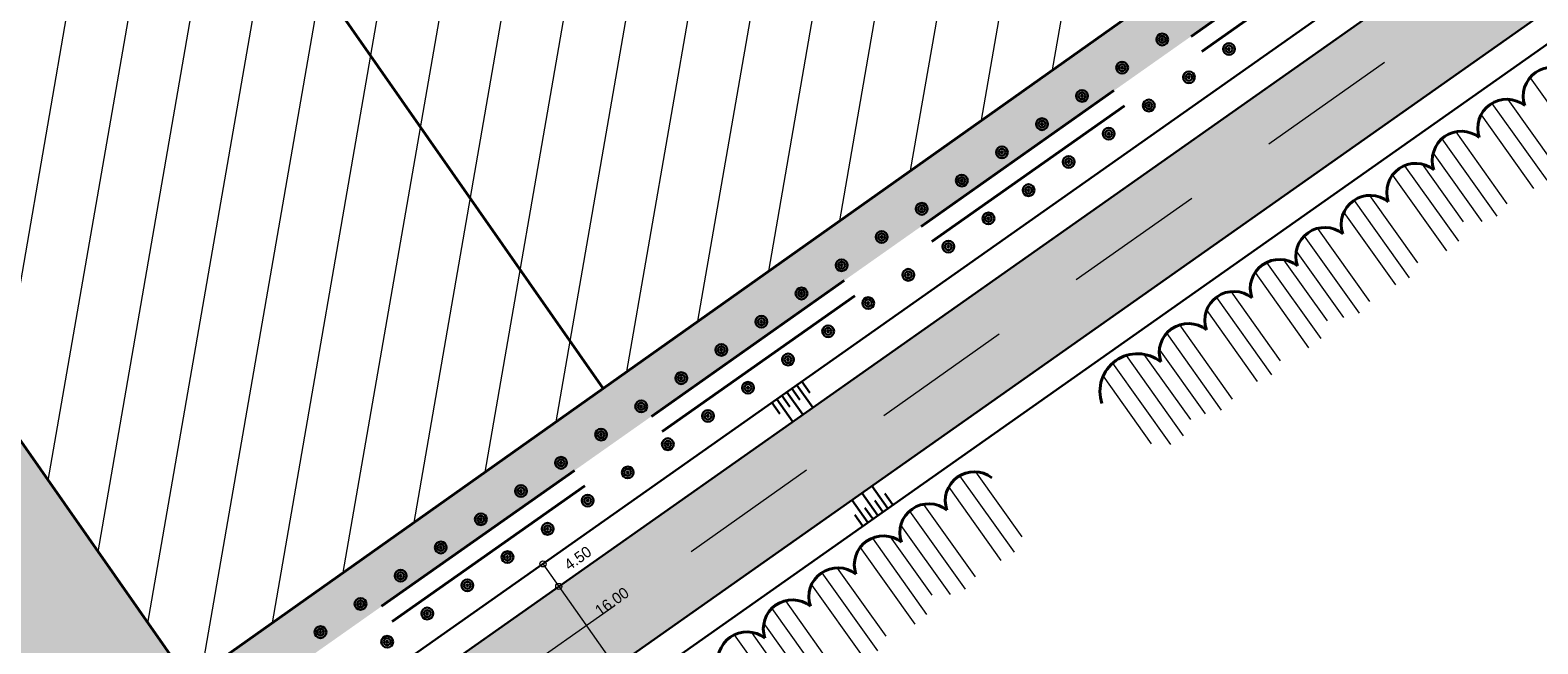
# Model space of a CAD drawing. Header units: metres. Extents: x 144673 to 146821, y 491683 to 493655.
# Tile 56 of 256: x 145493 to 145739, y 491923 to 492023. Entities that reach past the tile are written whole.
import ezdxf
from ezdxf.enums import TextEntityAlignment as Align

# ---------------------------------------------------------------- set-up
doc = ezdxf.new("R2010")
doc.units = ezdxf.units.M
doc.header["$MEASUREMENT"] = 0
doc.linetypes.add('DGN Style 2', pattern=[38.466422, 23.079853, -15.386569])
doc.linetypes.add('DGN Style 3', pattern=[53.852991, 38.466422, -15.386569])
for name, color, linetype, lineweight in [('IRP-BT-profiel-L', 7, 'Continuous', 0), ('IRP-L-ASSEN', 7, 'Continuous', 0), ('IRP-L-tekst en maatvoering', 7, 'Continuous', 0), ('IRP-L-uitgiftegrens', 7, 'DGN Style 3', 40), ('IRP-L-water', 7, 'Continuous', 13), ('IRP-V-GROEN-gras', 164, 'Continuous', 13), ('IRP-V-water', 186, 'Continuous', 13)]:
    doc.layers.add(name, color=color, linetype=linetype, lineweight=lineweight)
for name, color, linetype, lineweight, true_color in [('N-MP-ARCERING6', 7, 'Continuous', 13, 0xe5f5f9), ('N-MP-MATENPLAN25', 7, 'Continuous', 30, 0xffffe5), ('N-MP-MATENPLAN35', 7, 'Continuous', 40, 0xfff1e5)]:
    doc.layers.add(name, color=color, linetype=linetype, lineweight=lineweight, true_color=true_color)
doc.styles.add('ISO', font='isocp.shx', dxfattribs={"height": 250})
doc.styles.add('Style-WORKING', font='WORKING.shx')

# ---------------------------------------------------------------- blocks, each defined once
blk = doc.blocks.new('BOOM_3')
at = {"layer": 'N-MP-MATENPLAN25'}
for radius in [0.48, 0.28, 0.08]:
    blk.add_circle((0, 0), radius, dxfattribs=at)
blk = doc.blocks.new('BOOM_6')
at = {"layer": 'N-MP-MATENPLAN25'}
for radius in [0.48, 0.28, 0.08]:
    blk.add_circle((0, 0), radius, dxfattribs=at)

msp = doc.modelspace()

# ---------------------------------------------------------------- hatches: boundary and pattern name
at = {"layer": 'IRP-V-GROEN-gras', "linetype": 'Continuous', "lineweight": 0}
h = msp.add_hatch(dxfattribs=at)
h.set_pattern_fill('PATROON GRAS', style=0, pattern_type=2)
h.set_pattern_definition([(175.48467, (146048.2761, 492385.3995), (-206.5199995, 17.9399995), [0.29792, -227.58135]), (346.06116, (146047.9791, 492385.423), (-82.608, 17.94), [0.2986, -148.65147]), (81.81156, (146048.269, 492385.351), (4e-07, -17.94), [0.049, -144.94926]), (175.48467, (146045.725, 492389.6204), (-206.5199995, 17.9399995), [0.29792, -227.58135]), (346.06116, (146045.428, 492389.6439), (-82.608, 17.94), [0.2986, -148.65147]), (81.81156, (146045.7178, 492389.572), (4e-07, -17.94), [0.049, -144.94926]), (175.48467, (146050.1382, 492391.024), (-206.5199995, 17.9399995), [0.29792, -227.58135]), (346.06116, (146049.8412, 492391.0474), (-82.608, 17.94), [0.2986, -148.65147]), (81.81156, (146050.131, 492390.9755), (4e-07, -17.94), [0.049, -144.94926]), (175.48467, (146040.7092, 492393.9618), (-206.5199995, 17.9399995), [0.29792, -227.58135]), (346.06116, (146040.4122, 492393.9853), (-82.608, 17.94), [0.2986, -148.65147]), (81.81156, (146040.702, 492393.9133), (4e-07, -17.94), [0.049, -144.94926]), (175.48467, (146056.661, 492393.6208), (-206.5199995, 17.9399995), [0.29792, -227.58135]), (346.06116, (146056.364, 492393.6443), (-82.608, 17.94), [0.2986, -148.65147]), (81.81156, (146056.6538, 492393.5724), (4e-07, -17.94), [0.049, -144.94926]), (175.48467, (146052.3262, 492388.2712), (-206.5199995, 17.9399995), [0.29792, -227.58135]), (346.06116, (146052.0292, 492388.2947), (-82.608, 17.94), [0.2986, -148.65147]), (81.81156, (146052.319, 492388.2227), (4e-07, -17.94), [0.049, -144.94926]), (175.48467, (146044.8797, 492382.6027), (-206.5199995, 17.9399995), [0.29792, -227.58135]), (346.06116, (146044.5827, 492382.6261), (-82.608, 17.94), [0.2986, -148.65147]), (81.81156, (146044.8725, 492382.5542), (4e-07, -17.94), [0.049, -144.94926]), (175.48467, (146054.4129, 492381.5887), (-206.5199995, 17.9399995), [0.29792, -227.58135]), (346.06116, (146054.1159, 492381.6122), (-82.608, 17.94), [0.2986, -148.65147]), (81.81156, (146054.4057, 492381.5403), (4e-07, -17.94), [0.049, -144.94926]), (175.48467, (146053.251, 492392.7591), (-206.5199995, 17.9399995), [0.29792, -227.58135]), (346.06116, (146052.954, 492392.7826), (-82.608, 17.94), [0.2986, -148.65147]), (81.81156, (146053.2438, 492392.7107), (4e-07, -17.94), [0.049, -144.94926]), (175.48467, (146042.0857, 492388.1154), (-206.5199995, 17.9399995), [0.29792, -227.58135]), (346.06116, (146041.7887, 492388.139), (-82.608, 17.94), [0.2986, -148.65147]), (81.81156, (146042.0785, 492388.067), (4e-07, -17.94), [0.049, -144.94926]), (175.48467, (146055.6592, 492386.2347), (-206.5199995, 17.9399995), [0.29792, -227.58135]), (346.06116, (146055.3622, 492386.2582), (-82.608, 17.94), [0.2986, -148.65147]), (81.81156, (146055.652, 492386.1863), (4e-07, -17.94), [0.049, -144.94926]), (175.48467, (146044.5809, 492393.0867), (-206.5199995, 17.9399995), [0.29792, -227.58135]), (346.06116, (146044.284, 492393.1102), (-82.608, 17.94), [0.2986, -148.65147]), (81.81156, (146044.5737, 492393.0383), (4e-07, -17.94), [0.049, -144.94926]), (175.48467, (146057.3127, 492389.8506), (-206.5199995, 17.9399995), [0.29792, -227.58135]), (346.06116, (146057.0157, 492389.874), (-82.608, 17.94), [0.2986, -148.65147]), (81.81156, (146057.3055, 492389.8022), (4e-07, -17.94), [0.049, -144.94926]), (175.48467, (146054.5848, 492396.4974), (-206.5199995, 17.9399995), [0.29792, -227.58135]), (346.06116, (146054.2878, 492396.521), (-82.608, 17.94), [0.2986, -148.65147]), (81.81156, (146054.5776, 492396.449), (4e-07, -17.94), [0.049, -144.94926]), (175.48467, (146050.9061, 492396.0206), (-206.5199995, 17.9399995), [0.29792, -227.58135]), (346.06116, (146050.609, 492396.044), (-82.608, 17.94), [0.2986, -148.65147]), (81.81156, (146050.899, 492395.9722), (4e-07, -17.94), [0.049, -144.94926]), (175.48467, (146052.3463, 492379.0798), (-206.5199995, 17.9399995), [0.29792, -227.58135]), (346.06116, (146052.0493, 492379.1033), (-82.608, 17.94), [0.2986, -148.65147]), (81.81156, (146052.339, 492379.0314), (4e-07, -17.94), [0.049, -144.94926]), (175.48467, (146052.3467, 492384.5135), (-206.5199995, 17.9399995), [0.29792, -227.58135]), (346.06116, (146052.0498, 492384.537), (-82.608, 17.94), [0.2986, -148.65147]), (81.81156, (146052.3396, 492384.465), (4e-07, -17.94), [0.049, -144.94926]), (175.48467, (146048.8272, 492388.5074), (-206.5199995, 17.9399995), [0.29792, -227.58135]), (346.06116, (146048.5302, 492388.5309), (-82.608, 17.94), [0.2986, -148.65147]), (81.81156, (146048.82, 492388.459), (4e-07, -17.94), [0.049, -144.94926]), (175.48467, (146047.8694, 492393.6212), (-206.5199995, 17.9399995), [0.29792, -227.58135]), (346.06116, (146047.5725, 492393.6446), (-82.608, 17.94), [0.2986, -148.65147]), (81.81156, (146047.8623, 492393.5727), (4e-07, -17.94), [0.049, -144.94926]), (175.48467, (146044.1953, 492395.8591), (-206.5199995, 17.9399995), [0.29792, -227.58135]), (346.06116, (146043.8983, 492395.8826), (-82.608, 17.94), [0.2986, -148.65147]), (81.81156, (146044.188, 492395.8107), (4e-07, -17.94), [0.049, -144.94926]), (175.48467, (146037.8031, 492396.1807), (-206.5199995, 17.9399995), [0.29792, -227.58135]), (346.06116, (146037.506, 492396.204), (-82.608, 17.94), [0.2986, -148.65147]), (81.81156, (146037.796, 492396.1322), (4e-07, -17.94), [0.049, -144.94926]), (175.48467, (146043.0772, 492390.746), (-206.5199995, 17.9399995), [0.29792, -227.58135]), (346.06116, (146042.7802, 492390.7694), (-82.608, 17.94), [0.2986, -148.65147]), (81.81156, (146043.07, 492390.6974), (4e-07, -17.94), [0.049, -144.94926]), (175.48467, (146039.8788, 492391.2282), (-206.5199995, 17.9399995), [0.29792, -227.58135]), (346.06116, (146039.5818, 492391.2517), (-82.608, 17.94), [0.2986, -148.65147]), (81.81156, (146039.8716, 492391.1798), (4e-07, -17.94), [0.049, -144.94926]), (175.48467, (146038.2814, 492380.9979), (-206.5199995, 17.9399995), [0.29792, -227.58135]), (346.06116, (146037.9844, 492381.0213), (-82.608, 17.94), [0.2986, -148.65147]), (81.81156, (146038.2742, 492380.9494), (4e-07, -17.94), [0.049, -144.94926]), (175.48467, (146042.9153, 492380.3555), (-206.5199995, 17.9399995), [0.29792, -227.58135]), (346.06116, (146042.6183, 492380.379), (-82.608, 17.94), [0.2986, -148.65147]), (81.81156, (146042.908, 492380.307), (4e-07, -17.94), [0.049, -144.94926]), (175.48467, (146047.8708, 492379.4002), (-206.5199995, 17.9399995), [0.29792, -227.58135]), (346.06116, (146047.5738, 492379.4237), (-82.608, 17.94), [0.2986, -148.65147]), (81.81156, (146047.8636, 492379.3517), (4e-07, -17.94), [0.049, -144.94926]), (175.48467, (146047.7118, 492382.1164), (-206.5199995, 17.9399995), [0.29792, -227.58135]), (346.06116, (146047.4148, 492382.14), (-82.608, 17.94), [0.2986, -148.65147]), (81.81156, (146047.7046, 492382.068), (4e-07, -17.94), [0.049, -144.94926]), (175.48467, (146046.2702, 492384.9912), (-206.5199995, 17.9399995), [0.29792, -227.58135]), (346.06116, (146045.9732, 492385.0147), (-82.608, 17.94), [0.2986, -148.65147]), (81.81156, (146046.263, 492384.9427), (4e-07, -17.94), [0.049, -144.94926]), (175.48467, (146041.1586, 492382.915), (-206.5199995, 17.9399995), [0.29792, -227.58135]), (346.06116, (146040.8616, 492382.9384), (-82.608, 17.94), [0.2986, -148.65147]), (81.81156, (146041.1514, 492382.8664), (4e-07, -17.94), [0.049, -144.94926]), (175.48467, (146040.841, 492385.4714), (-206.5199995, 17.9399995), [0.29792, -227.58135]), (346.06116, (146040.544, 492385.4948), (-82.608, 17.94), [0.2986, -148.65147]), (81.81156, (146040.834, 492385.423), (4e-07, -17.94), [0.049, -144.94926]), (175.48467, (146038.6011, 492387.8676), (-206.5199995, 17.9399995), [0.29792, -227.58135]), (346.06116, (146038.3041, 492387.891), (-82.608, 17.94), [0.2986, -148.65147]), (81.81156, (146038.594, 492387.8191), (4e-07, -17.94), [0.049, -144.94926]), (175.48467, (146037.0041, 492386.4288), (-206.5199995, 17.9399995), [0.29792, -227.58135]), (346.06116, (146036.7071, 492386.4523), (-82.608, 17.94), [0.2986, -148.65147]), (81.81156, (146036.997, 492386.3803), (4e-07, -17.94), [0.049, -144.94926]), (175.48467, (146037.1628, 492392.6633), (-206.5199995, 17.9399995), [0.29792, -227.58135]), (346.06116, (146036.8658, 492392.6867), (-82.608, 17.94), [0.2986, -148.65147]), (81.81156, (146037.1556, 492392.6148), (4e-07, -17.94), [0.049, -144.94926]), (175.48467, (146040.6782, 492395.8584), (-206.5199995, 17.9399995), [0.29792, -227.58135]), (346.06116, (146040.3812, 492395.8819), (-82.608, 17.94), [0.2986, -148.65147]), (81.81156, (146040.671, 492395.81), (4e-07, -17.94), [0.049, -144.94926]), (175.48467, (146038.0988, 492389.7032), (-206.5199995, 17.9399995), [0.29792, -227.58135]), (346.06116, (146037.8018, 492389.7267), (-82.608, 17.94), [0.2986, -148.65147]), (81.81156, (146038.0916, 492389.6548), (4e-07, -17.94), [0.049, -144.94926]), (175.48467, (146038.8882, 492384.5208), (-206.5199995, 17.9399995), [0.29792, -227.58135]), (346.06116, (146038.5912, 492384.5443), (-82.608, 17.94), [0.2986, -148.65147]), (81.81156, (146038.881, 492384.4723), (4e-07, -17.94), [0.049, -144.94926]), (175.48467, (146043.2812, 492384.5208), (-206.5199995, 17.9399995), [0.29792, -227.58135]), (346.06116, (146042.9842, 492384.5443), (-82.608, 17.94), [0.2986, -148.65147]), (81.81156, (146043.274, 492384.4723), (4e-07, -17.94), [0.049, -144.94926]), (175.48467, (146044.654, 492387.644), (-206.5199995, 17.9399995), [0.29792, -227.58135]), (346.06116, (146044.357, 492387.6675), (-82.608, 17.94), [0.2986, -148.65147]), (81.81156, (146044.6469, 492387.5955), (4e-07, -17.94), [0.049, -144.94926]), (175.48467, (146041.119, 492390.1837), (-206.5199995, 17.9399995), [0.29792, -227.58135]), (346.06116, (146040.822, 492390.2072), (-82.608, 17.94), [0.2986, -148.65147]), (81.81156, (146041.1118, 492390.1353), (4e-07, -17.94), [0.049, -144.94926]), (175.48467, (146042.3889, 492393.5129), (-206.5199995, 17.9399995), [0.29792, -227.58135]), (346.06116, (146042.092, 492393.5363), (-82.608, 17.94), [0.2986, -148.65147]), (81.81156, (146042.3817, 492393.4644), (4e-07, -17.94), [0.049, -144.94926]), (175.48467, (146039.0254, 492393.5129), (-206.5199995, 17.9399995), [0.29792, -227.58135]), (346.06116, (146038.7285, 492393.5363), (-82.608, 17.94), [0.2986, -148.65147]), (81.81156, (146039.0183, 492393.4644), (4e-07, -17.94), [0.049, -144.94926]), (175.48467, (146046.3358, 492394.92), (-206.5199995, 17.9399995), [0.29792, -227.58135]), (346.06116, (146046.0388, 492394.9435), (-82.608, 17.94), [0.2986, -148.65147]), (81.81156, (146046.3286, 492394.8715), (4e-07, -17.94), [0.049, -144.94926]), (175.48467, (146047.9145, 492396.3958), (-206.5199995, 17.9399995), [0.29792, -227.58135]), (346.06116, (146047.6175, 492396.4193), (-82.608, 17.94), [0.2986, -148.65147]), (81.81156, (146047.9073, 492396.3473), (4e-07, -17.94), [0.049, -144.94926]), (175.48467, (146047.9145, 492391.3163), (-206.5199995, 17.9399995), [0.29792, -227.58135]), (346.06116, (146047.6175, 492391.3398), (-82.608, 17.94), [0.2986, -148.65147]), (81.81156, (146047.9073, 492391.2678), (4e-07, -17.94), [0.049, -144.94926]), (175.48467, (146050.42, 492386.889), (-206.5199995, 17.9399995), [0.29792, -227.58135]), (346.06116, (146050.123, 492386.9124), (-82.608, 17.94), [0.2986, -148.65147]), (81.81156, (146050.4128, 492386.8405), (4e-07, -17.94), [0.049, -144.94926]), (175.48467, (146046.8506, 492383.1823), (-206.5199995, 17.9399995), [0.29792, -227.58135]), (346.06116, (146046.5536, 492383.2057), (-82.608, 17.94), [0.2986, -148.65147]), (81.81156, (146046.8434, 492383.1338), (4e-07, -17.94), [0.049, -144.94926]), (175.48467, (146045.821, 492380.1964), (-206.5199995, 17.9399995), [0.29792, -227.58135]), (346.06116, (146045.524, 492380.2198), (-82.608, 17.94), [0.2986, -148.65147]), (81.81156, (146045.8138, 492380.148), (4e-07, -17.94), [0.049, -144.94926]), (175.48467, (146041.2906, 492378.8579), (-206.5199995, 17.9399995), [0.29792, -227.58135]), (346.06116, (146040.9936, 492378.8813), (-82.608, 17.94), [0.2986, -148.65147]), (81.81156, (146041.2834, 492378.8094), (4e-07, -17.94), [0.049, -144.94926]), (175.48467, (146038.1331, 492379.2697), (-206.5199995, 17.9399995), [0.29792, -227.58135]), (346.06116, (146037.836, 492379.2932), (-82.608, 17.94), [0.2986, -148.65147]), (81.81156, (146038.126, 492379.2212), (4e-07, -17.94), [0.049, -144.94926]), (175.48467, (146049.8365, 492380.1964), (-206.5199995, 17.9399995), [0.29792, -227.58135]), (346.06116, (146049.5395, 492380.2198), (-82.608, 17.94), [0.2986, -148.65147]), (81.81156, (146049.8293, 492380.148), (4e-07, -17.94), [0.049, -144.94926]), (175.48467, (146052.1017, 492382.4272), (-206.5199995, 17.9399995), [0.29792, -227.58135]), (346.06116, (146051.8047, 492382.4507), (-82.608, 17.94), [0.2986, -148.65147]), (81.81156, (146052.0945, 492382.3788), (4e-07, -17.94), [0.049, -144.94926]), (175.48467, (146050.4886, 492383.8344), (-206.5199995, 17.9399995), [0.29792, -227.58135]), (346.06116, (146050.1916, 492383.8578), (-82.608, 17.94), [0.2986, -148.65147]), (81.81156, (146050.4814, 492383.786), (4e-07, -17.94), [0.049, -144.94926]), (175.48467, (146053.6118, 492386.6144), (-206.5199995, 17.9399995), [0.29792, -227.58135]), (346.06116, (146053.3148, 492386.6378), (-82.608, 17.94), [0.2986, -148.65147]), (81.81156, (146053.6046, 492386.566), (4e-07, -17.94), [0.049, -144.94926]), (175.48467, (146055.6367, 492383.251), (-206.5199995, 17.9399995), [0.29792, -227.58135]), (346.06116, (146055.3397, 492383.2744), (-82.608, 17.94), [0.2986, -148.65147]), (81.81156, (146055.6295, 492383.2025), (4e-07, -17.94), [0.049, -144.94926]), (175.48467, (146056.3575, 492379.9218), (-206.5199995, 17.9399995), [0.29792, -227.58135]), (346.06116, (146056.0605, 492379.9453), (-82.608, 17.94), [0.2986, -148.65147]), (81.81156, (146056.3503, 492379.8733), (4e-07, -17.94), [0.049, -144.94926]), (175.48467, (146057.3528, 492382.2213), (-206.5199995, 17.9399995), [0.29792, -227.58135]), (346.06116, (146057.0558, 492382.2448), (-82.608, 17.94), [0.2986, -148.65147]), (81.81156, (146057.3456, 492382.1728), (4e-07, -17.94), [0.049, -144.94926]), (175.48467, (146056.9752, 492386.7517), (-206.5199995, 17.9399995), [0.29792, -227.58135]), (346.06116, (146056.6782, 492386.775), (-82.608, 17.94), [0.2986, -148.65147]), (81.81156, (146056.968, 492386.7032), (4e-07, -17.94), [0.049, -144.94926]), (175.48467, (146054.3325, 492389.2228), (-206.5199995, 17.9399995), [0.29792, -227.58135]), (346.06116, (146054.0355, 492389.2462), (-82.608, 17.94), [0.2986, -148.65147]), (81.81156, (146054.3253, 492389.1743), (4e-07, -17.94), [0.049, -144.94926]), (175.48467, (146052.239, 492391.2477), (-206.5199995, 17.9399995), [0.29792, -227.58135]), (346.06116, (146051.942, 492391.2711), (-82.608, 17.94), [0.2986, -148.65147]), (81.81156, (146052.2318, 492391.1992), (4e-07, -17.94), [0.049, -144.94926]), (175.48467, (146050.7975, 492394.062), (-206.5199995, 17.9399995), [0.29792, -227.58135]), (346.06116, (146050.5005, 492394.0854), (-82.608, 17.94), [0.2986, -148.65147]), (81.81156, (146050.7903, 492394.0135), (4e-07, -17.94), [0.049, -144.94926]), (175.48467, (146054.5041, 492394.9543), (-206.5199995, 17.9399995), [0.29792, -227.58135]), (346.06116, (146054.2071, 492394.9778), (-82.608, 17.94), [0.2986, -148.65147]), (81.81156, (146054.497, 492394.9059), (4e-07, -17.94), [0.049, -144.94926]), (175.48467, (146056.4604, 492391.7282), (-206.5199995, 17.9399995), [0.29792, -227.58135]), (346.06116, (146056.1634, 492391.7516), (-82.608, 17.94), [0.2986, -148.65147]), (81.81156, (146056.4532, 492391.6797), (4e-07, -17.94), [0.049, -144.94926])])
h.paths.add_polyline_path([(146149.54, 492350.91), (146069.83, 492464.55), (146061.84, 492475.93), (145923.97, 492378.82, -0.380378), (145919.42, 492359.41), (145451.74, 492029.96), (145391.46, 491987.51), (145390.73, 491983.31), (145371.11, 491969.49), (145366.93, 491970.22), (145366.92, 491970.23), (145358.53, 491964.31), (145355.64, 491958.86), (145356.8, 491957.23), (145318.01, 491929.91), (145321.71, 491924.65), (145321.92, 491924.68), (145322.12, 491924.72), (145322.33, 491924.77), (145322.46, 491924.82), (145322.65, 491924.89), (145322.84, 491924.98), (145323.02, 491925.08), (145423.93, 491996.16, -0.420238), (145435.19, 491994.19), (145502.27, 491898.88, 0.434016), (145506.56, 491897.99), (146124.2, 492333.06), (146144.64, 492347.46)])
h.paths.add_polyline_path([(145449.87, 492015.74), (145519.18, 491916.67), (146110.35, 492334.51), (146041.26, 492432.59)], flags=16)
h.paths.add_polyline_path([(146128.58, 492343.87), (146057.52, 492445.14, -0.30705), (146055.49, 492449.5, 0.107563), (146054.62, 492456.79), (146050.32, 492462.93, -0.413673), (146050.8, 492465.71), (146050.88, 492465.77, -0.414754), (146056.46, 492464.79), (146063.59, 492454.62), (146063.59, 492453.64), (146136.64, 492349.53, -0.413673), (146135.67, 492343.96), (146134.16, 492342.89, -0.414754)], flags=16)
at = {"layer": 'IRP-V-water', "lineweight": 40, "true_color": 0xd9d9d9}
msp.add_hatch(color=254, dxfattribs=at).paths.add_polyline_path([(145516.22, 491887.68), (146136.19, 492324.4, 0.440436), (146136.94, 492330.25, -0.440437), (146137.6, 492335.38), (146141.54, 492338.15, -0.270545), (146143.05, 492338.28, -0.11962), (146145.37, 492336.39), (146153.9, 492324.24, 0.115916), (146161.68, 492317.27), (146170.64, 492304.5, -0.151523), (146171.91, 492300.55, 0.024588), (146172.05, 492298.31, -0.301914), (146170.27, 492294.87), (146168.02, 492293.62, -0.280225), (146159.71, 492293.96, -0.08587), (146151.73, 492301.51), (146149.85, 492304.17, 0.18802), (146143.42, 492308.67, 0.216232), (146140.99, 492308.21), (145525.44, 491874.6)])

# ---------------------------------------------------------------- linework, layer by layer
at = {"layer": 'IRP-L-ASSEN', "color": 31, "linetype": 'DGN Style 2', "lineweight": 0, "true_color": 0xffb573}
msp.add_line((146028.52, 492239.54), (145381.93, 491783.28), dxfattribs=at)
at = {"layer": 'IRP-L-tekst en maatvoering', "color": 7, "linetype": 'Continuous', "lineweight": 13}
for p, q in [((145576.91, 491935.93), (145579.5, 491932.25)), ((145579.5, 491932.25), (145588.71, 491919.17))]:
    msp.add_line(p, q, dxfattribs=at)
for centre in [(145576.91, 491935.93), (145579.5, 491932.25)]:
    msp.add_circle(centre, 0.5, dxfattribs=at)
at = {"layer": 'IRP-L-uitgiftegrens', "color": 7, "linetype": 'Continuous'}
for p, q in [((145517.68, 492063.35), (145586.76, 491964.58)), ((145586.76, 491964.58), (145722.45, 492060.79))]:
    msp.add_line(p, q, dxfattribs=at)
at = {"layer": 'IRP-L-uitgiftegrens', "color": 7, "linetype": 'Continuous', "flags": 128}
msp.add_lwpolyline([(145517.68, 492063.35), (145449.87, 492015.74), (145519.18, 491916.67), (145586.76, 491964.58)], dxfattribs=at)
at = {"layer": 'IRP-L-water', "color": 7, "lineweight": 30}
for p, q in [((145516.22, 491887.68), (146136.19, 492324.4)), ((145525.44, 491874.6), (146140.99, 492308.21))]:
    msp.add_line(p, q, dxfattribs=at)
at = {"layer": 'N-MP-ARCERING6'}
for p, q in [((145660.05, 492016.55), (145689.07, 492183.84)), ((145648.48, 492008.35), (145677.5, 492175.67)), ((145636.91, 492000.14), (145665.93, 492167.51)), ((145625.34, 491991.94), (145654.37, 492159.34)), ((145613.77, 491983.73), (145642.81, 492151.22)), ((145602.19, 491975.53), (145631.26, 492143.11)), ((145590.62, 491967.32), (145619.7, 492134.99)), ((145579.05, 491959.12), (145608.14, 492126.88)), ((145567.48, 491950.91), (145596.58, 492118.76)), ((145555.9, 491942.71), (145585.03, 492110.65)), ((145544.33, 491934.51), (145573.47, 492102.53)), ((145532.76, 491926.3), (145561.92, 492094.42)), ((145521.19, 491918.1), (145550.36, 492086.3)), ((145512.46, 491926.28), (145538.8, 492078.18)), ((145504.33, 491937.9), (145527.24, 492070.07)), ((145496.19, 491949.53), (145515.69, 492061.96)), ((145488.06, 491961.15), (145504.13, 492053.84)), ((145737.98, 492015.28), (145746.85, 492002.81)), ((145734.35, 492011.75), (145741.92, 492001.12)), ((145730.01, 492009.23), (145738.55, 491997.23)), ((145731.75, 492011.09), (145740.69, 491998.54)), ((145723.59, 492005.31), (145732.57, 491992.7)), ((145725.86, 492006.44), (145734.2, 491994.72)), ((145722.19, 492002.97), (145730.12, 491991.83)), ((145715.54, 491999.38), (145724.35, 491987.01)), ((145717.51, 492000.93), (145726.28, 491988.6)), ((145720.4, 492001.17), (145727.08, 491991.78)), ((145709.26, 491995.26), (145718.24, 491982.65)), ((145711.77, 491996.05), (145719.59, 491985.07)), ((145707.6, 491993.29), (145716.01, 491981.48)), ((145701.13, 491989.45), (145710.1, 491976.85)), ((145703.32, 491990.68), (145711.79, 491978.78)), ((145699.83, 491986.96), (145707.54, 491976.13)), ((145695, 491985.12), (145703.84, 491972.71)), ((145697.77, 491985.54), (145704.86, 491975.59)), ((145693.1, 491983.47), (145701.84, 491971.21)), ((145689.19, 491980.35), (145697.23, 491969.06)), ((145685.22, 491977.31), (145693.47, 491965.72)), ((145686.79, 491979.41), (145695.77, 491966.8)), ((145680.78, 491974.93), (145689.39, 491962.83)), ((145678.69, 491973.55), (145687.59, 491961.04)), ((145672.06, 491969.93), (145681.4, 491956.81)), ((145674.98, 491970.13), (145682.56, 491959.5)), ((145677.53, 491970.87), (145684.95, 491960.45)), ((145669.87, 491968.69), (145679.31, 491955.44)), ((145668.32, 491966.56), (145676.16, 491955.55)), ((145644.9, 491950.3), (145653.79, 491937.82)), ((145647.51, 491950.95), (145655.05, 491940.35)), ((145643.13, 491948.47), (145651.65, 491936.51)), ((145639, 491945.65), (145647.44, 491933.81)), ((145636.74, 491944.52), (145645.81, 491931.78)), ((145633.59, 491940.32), (145640.36, 491930.81)), ((145635.32, 491942.2), (145643.36, 491930.91)), ((145628.69, 491938.58), (145637.59, 491926.09)), ((145630.67, 491940.12), (145639.52, 491927.68)), ((145622.42, 491934.45), (145631.48, 491921.74)), ((145624.93, 491935.24), (145632.84, 491924.13)), ((145620.75, 491932.49), (145629.25, 491920.56)), ((145614.26, 491928.67), (145623.33, 491915.95)), ((145616.47, 491929.89), (145625.04, 491917.84)), ((145612.97, 491926.19), (145620.77, 491915.22)), ((145608.14, 491924.34), (145617.09, 491911.78)), ((145610.93, 491924.73), (145618.11, 491914.64))]:
    msp.add_line(p, q, dxfattribs=at)
at = {"layer": 'N-MP-MATENPLAN25', "color": 7}
for p, q in [((145529.67, 491872.07), (146144.89, 492305.45)), ((145618.35, 491965.13), (145620.94, 491961.45)), ((145619.17, 491965.7), (145620.47, 491963.86)), ((145615.08, 491962.82), (145617.67, 491959.14)), ((145615.9, 491963.4), (145617.2, 491961.56)), ((145616.72, 491963.98), (145619.31, 491960.3)), ((145617.54, 491964.55), (145618.83, 491962.71)), ((145614.27, 491962.25), (145615.56, 491960.41)), ((145633.18, 491944.99), (145630.59, 491948.67)), ((145629.91, 491942.69), (145627.32, 491946.37)), ((145631.54, 491943.84), (145628.95, 491947.52)), ((145632.36, 491944.42), (145631.06, 491946.25)), ((145633.99, 491945.57), (145632.7, 491947.41)), ((145629.09, 491942.11), (145627.79, 491943.95)), ((145630.73, 491943.26), (145629.43, 491945.1))]:
    msp.add_line(p, q, dxfattribs=at)
at = {"layer": 'N-MP-MATENPLAN25', "color": 7, "flags": 128}
msp.add_lwpolyline([(145515.27, 491892.51), (146130.46, 492325.87)], dxfattribs=at)
at = {"layer": 'N-MP-MATENPLAN35', "linetype": 'DGN Style 3'}
for p, q in [((145506.56, 491897.99), (146124.2, 492333.06)), ((145508.29, 491895.53), (146125.93, 492330.61))]:
    msp.add_line(p, q, dxfattribs=at)
at = {"layer": 'N-MP-MATENPLAN35', "color": 7, "lineweight": 40, "true_color": 0xffe8e7}
for centre, radius, start in [((145741.59, 492012.26), 4.73, 51.4219), ((145734.17, 492007.04), 4.73, 51.4219), ((145726.75, 492001.81), 4.73, 51.4219), ((145719.32, 491996.58), 4.73, 51.4219), ((145711.9, 491991.35), 4.73, 51.4219), ((145704.48, 491986.12), 4.73, 51.4219), ((145697.06, 491980.89), 4.73, 51.4219), ((145689.64, 491975.67), 4.73, 51.4219), ((145682.21, 491970.44), 4.73, 51.4219), ((145673.92, 491964.12), 6.12, 51.4219), ((145647.29, 491946.24), 4.73, 52.7246), ((145639.87, 491941.01), 4.73, 51.4219), ((145632.45, 491935.78), 4.73, 51.4219), ((145625.02, 491930.56), 4.73, 51.4219), ((145617.6, 491925.33), 4.73, 51.4219), ((145610.18, 491920.1), 4.73, 51.4219)]:
    msp.add_arc(centre, radius, start, 198.9015, dxfattribs=at)

# ---------------------------------------------------------------- block references
at = {"layer": 'N-MP-MATENPLAN25'}
for name, p, xscale, yscale, zscale, rotation in [('BOOM_3', (145677.96, 492021.53), 2.000001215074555, 2.000001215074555, 2.000001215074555, 35.17879730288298), ('BOOM_6', (145688.85, 492019.97), 1.999998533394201, 1.999998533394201, 1.999998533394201, 35.17868824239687), ('BOOM_3', (145671.42, 492016.93), 2.000001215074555, 2.000001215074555, 2.000001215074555, 35.17879730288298), ('BOOM_6', (145682.31, 492015.36), 1.999998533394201, 1.999998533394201, 1.999998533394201, 35.17868824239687), ('BOOM_3', (145664.88, 492012.32), 2.000001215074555, 2.000001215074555, 2.000001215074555, 35.17879730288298), ('BOOM_6', (145675.77, 492010.75), 1.999998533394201, 1.999998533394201, 1.999998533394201, 35.17868824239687), ('BOOM_3', (145658.34, 492007.71), 2.000001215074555, 2.000001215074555, 2.000001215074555, 35.17879730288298), ('BOOM_6', (145669.23, 492006.15), 1.999998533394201, 1.999998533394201, 1.999998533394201, 35.17868824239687), ('BOOM_3', (145651.8, 492003.11), 2.000001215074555, 2.000001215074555, 2.000001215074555, 35.17879730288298), ('BOOM_6', (145662.69, 492001.54), 1.999998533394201, 1.999998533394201, 1.999998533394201, 35.17868824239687), ('BOOM_3', (145645.26, 491998.5), 2.000001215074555, 2.000001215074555, 2.000001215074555, 35.17879730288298), ('BOOM_6', (145656.15, 491996.93), 1.999998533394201, 1.999998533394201, 1.999998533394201, 35.17868824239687), ('BOOM_3', (145638.72, 491993.89), 2.000001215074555, 2.000001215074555, 2.000001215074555, 35.17879730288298), ('BOOM_6', (145649.61, 491992.32), 1.999998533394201, 1.999998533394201, 1.999998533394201, 35.17868824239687), ('BOOM_3', (145632.18, 491989.29), 2.000001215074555, 2.000001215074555, 2.000001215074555, 35.17879730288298), ('BOOM_6', (145643.07, 491987.72), 1.999998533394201, 1.999998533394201, 1.999998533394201, 35.17868824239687), ('BOOM_3', (145625.64, 491984.68), 2.000001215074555, 2.000001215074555, 2.000001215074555, 35.17879730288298), ('BOOM_6', (145636.53, 491983.11), 1.999998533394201, 1.999998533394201, 1.999998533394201, 35.17868824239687), ('BOOM_3', (145619.1, 491980.07), 2.000001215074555, 2.000001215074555, 2.000001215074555, 35.17879730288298), ('BOOM_6', (145629.99, 491978.5), 1.999998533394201, 1.999998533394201, 1.999998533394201, 35.17868824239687), ('BOOM_3', (145612.56, 491975.46), 2.000001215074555, 2.000001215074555, 2.000001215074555, 35.17879730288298), ('BOOM_6', (145623.45, 491973.9), 1.999998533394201, 1.999998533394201, 1.999998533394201, 35.17868824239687), ('BOOM_3', (145606.02, 491970.86), 2.000001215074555, 2.000001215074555, 2.000001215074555, 35.17879730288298), ('BOOM_6', (145616.91, 491969.29), 1.999998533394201, 1.999998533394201, 1.999998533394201, 35.17868824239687), ('BOOM_3', (145599.48, 491966.25), 2.000001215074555, 2.000001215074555, 2.000001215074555, 35.17879730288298), ('BOOM_6', (145610.37, 491964.68), 1.999998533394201, 1.999998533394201, 1.999998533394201, 35.17868824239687), ('BOOM_3', (145592.94, 491961.64), 2.000001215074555, 2.000001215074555, 2.000001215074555, 35.17879730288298), ('BOOM_6', (145603.83, 491960.08), 1.999998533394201, 1.999998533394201, 1.999998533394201, 35.17868824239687), ('BOOM_3', (145586.4, 491957.04), 2.000001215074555, 2.000001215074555, 2.000001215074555, 35.17879730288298), ('BOOM_6', (145597.29, 491955.47), 1.999998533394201, 1.999998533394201, 1.999998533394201, 35.17868824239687), ('BOOM_3', (145579.86, 491952.43), 2.000001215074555, 2.000001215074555, 2.000001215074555, 35.17879730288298), ('BOOM_6', (145590.75, 491950.86), 1.999998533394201, 1.999998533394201, 1.999998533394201, 35.17868824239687), ('BOOM_3', (145573.32, 491947.82), 2.000001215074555, 2.000001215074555, 2.000001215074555, 35.17879730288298), ('BOOM_6', (145584.21, 491946.26), 1.999998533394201, 1.999998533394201, 1.999998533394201, 35.17868824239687), ('BOOM_3', (145566.78, 491943.22), 2.000001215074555, 2.000001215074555, 2.000001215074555, 35.17879730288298), ('BOOM_6', (145577.67, 491941.65), 1.999998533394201, 1.999998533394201, 1.999998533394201, 35.17868824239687), ('BOOM_3', (145560.24, 491938.61), 2.000001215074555, 2.000001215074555, 2.000001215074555, 35.17879730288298), ('BOOM_6', (145571.12, 491937.04), 1.999998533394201, 1.999998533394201, 1.999998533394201, 35.17868824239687), ('BOOM_3', (145553.69, 491934), 2.000001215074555, 2.000001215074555, 2.000001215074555, 35.17879730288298), ('BOOM_6', (145564.58, 491932.43), 1.999998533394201, 1.999998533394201, 1.999998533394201, 35.17868824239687), ('BOOM_3', (145547.15, 491929.4), 2.000001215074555, 2.000001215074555, 2.000001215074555, 35.17879730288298), ('BOOM_6', (145558.04, 491927.83), 1.999998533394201, 1.999998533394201, 1.999998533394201, 35.17868824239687), ('BOOM_3', (145540.61, 491924.79), 2.000001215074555, 2.000001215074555, 2.000001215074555, 35.17879730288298), ('BOOM_6', (145551.5, 491923.22), 1.999998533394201, 1.999998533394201, 1.999998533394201, 35.17868824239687)]:
    msp.add_blockref(name, p, dxfattribs=dict(at, xscale=xscale, yscale=yscale, zscale=zscale, rotation=rotation))

# ---------------------------------------------------------------- texts
at = {"layer": 'IRP-BT-profiel-L', "lineweight": 40, "insert": (145651.85, 492119.8), "char_height": 20, "attachment_point": 6, "rotation": 35.161, "line_spacing_factor": 0.6, "style": 'ISO'}
msp.add_mtext('\\FISO;indicatie inrit', dxfattribs=at)
at = {"layer": 'IRP-L-tekst en maatvoering', "color": 7, "linetype": 'Continuous', "lineweight": 13, "style": 'Style-WORKING'}
for s, rotation, p in [('4.50', 35.1558, (145582.6, 491936.88)), ('16.00', 35.1572, (145588.16, 491929.79))]:
    msp.add_text(s, height=1.8, rotation=rotation, dxfattribs=at).set_placement(p, align=Align.MIDDLE_CENTER)

doc.saveas('drawing.dxf')
